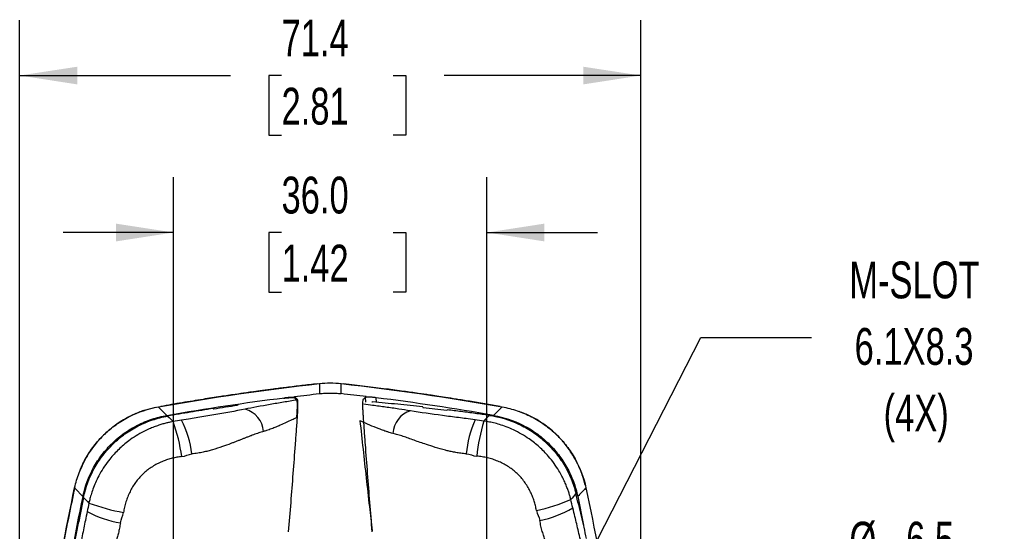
# Model space of a CAD drawing. Header units: millimetres. Extents: x 13 to 546, y 13 to 419.
# Tile 14 of 21: x 289 to 402, y 270 to 329. Entities that reach past the tile are written whole.
import ezdxf

# ---------------------------------------------------------------- set-up
doc = ezdxf.new("R2010")
doc.units = ezdxf.units.MM
doc.header["$LTSCALE"] = 2
doc.layers.add('DIMENSIONS', color=140, linetype='Continuous', lineweight=25)
doc.styles.add('SLDTEXTSTYLE0', font='TXT', dxfattribs={"width": 0.7})
doc.dimstyles.new('SLDDIMSTYLE0', dxfattribs={"dimtxt": 4.316016, "dimasz": 6.604, "dimexe": 0, "dimexo": 0.0625, "dimgap": 1.079004, "dimtad": 0, "dimtih": 1, "dimtoh": 1, "dimrnd": 1e-09, "dimzin": 12, "dimdsep": 46, "dimtxsty": 'SLDTEXTSTYLE0', "dimsah": 1, "dimcen": 0.09, "dimadec": 0, "dimazin": 3, "dimtfac": 1, "dimtofl": 0, "dimtmove": 0, "dimatfit": 3, "dimfxl": 0, "dimfrac": 2, "dimtolj": 1, "dimtzin": 12, "dimarcsym": 0})
doc.dimstyles.new('SLDDIMSTYLE2', dxfattribs={"dimtxt": 4.316016, "dimasz": 6.604, "dimexe": 0, "dimexo": 0.0625, "dimgap": 1.079004, "dimtad": 0, "dimtih": 1, "dimtoh": 1, "dimrnd": 1e-09, "dimzin": 4, "dimdsep": 46, "dimtxsty": 'SLDTEXTSTYLE0', "dimsah": 1, "dimcen": 0.09, "dimadec": 0, "dimazin": 1, "dimtfac": 1, "dimtmove": 0, "dimatfit": 0, "dimfxl": 0, "dimfrac": 2, "dimtolj": 1, "dimtzin": 12, "dimarcsym": 0})
doc.dimstyles.new('SLDDIMSTYLE3', dxfattribs={"dimtxt": 4.316016, "dimasz": 6.604, "dimexe": 0, "dimexo": 0.0625, "dimgap": 1.079004, "dimtad": 0, "dimtih": 1, "dimtoh": 1, "dimrnd": 1e-09, "dimzin": 12, "dimdsep": 46, "dimtxsty": 'SLDTEXTSTYLE0', "dimsah": 1, "dimcen": 0, "dimadec": 0, "dimazin": 3, "dimtfac": 1, "dimtofl": 0, "dimtmove": 0, "dimatfit": 3, "dimfxl": 0, "dimfrac": 2, "dimtolj": 1, "dimtzin": 12, "dimarcsym": 0})
doc.dimstyles.new('SLDDIMSTYLE4', dxfattribs={"dimtxt": 0.18, "dimasz": 6.604, "dimexe": 0, "dimexo": 0.0625, "dimgap": 0, "dimtad": 0, "dimtih": 1, "dimtoh": 1, "dimdec": 0, "dimrnd": 1e-09, "dimzin": 0, "dimdsep": 46, "dimtxsty": 'Standard', "dimsah": 1, "dimcen": 0.09, "dimadec": 0, "dimazin": 0, "dimtfac": 6.604, "dimtdec": 0, "dimtofl": 0, "dimtmove": 0, "dimatfit": 3, "dimfxl": 0, "dimfrac": 2, "dimtolj": 1, "dimtzin": 0, "dimarcsym": 0})

# ---------------------------------------------------------------- blocks, each defined once
blk = doc.blocks.new('_D_2')
at = {"layer": 'DIMENSIONS'}
for p, q in [((306.82, 251.23), (306.82, 310.57)), ((342.82, 251.23), (342.82, 310.57)), ((306.82, 304.22), (294.12, 304.22)), ((319.22, 304.22), (317.77, 304.22)), ((317.77, 304.22), (317.77, 297.36)), ((332.05, 304.22), (333.49, 304.22)), ((333.49, 304.22), (333.49, 297.36)), ((342.82, 304.22), (355.52, 304.22)), ((317.77, 297.36), (319.22, 297.36)), ((333.49, 297.36), (332.05, 297.36))]:
    blk.add_line(p, q, dxfattribs=at)
for points in [[(306.82, 304.22), (300.21, 305.24), (300.21, 303.2)], [(342.82, 304.22), (349.42, 303.2), (349.42, 305.24)]]:
    blk.add_solid(points, dxfattribs=at)
at = {"layer": 'DIMENSIONS', "char_height": 4.233, "attachment_point": 1, "style": 'SLDTEXTSTYLE0'}
for s, insert in [('36.0', (319.22, 310.64)), ('1.42', (319.22, 302.82))]:
    blk.add_mtext(s, dxfattribs=dict(at, insert=insert))
blk = doc.blocks.new('_D_6')
at = {"layer": 'DIMENSIONS'}
for p, q in [((289.13, 217.54), (289.13, 328.62)), ((360.5, 217.54), (360.5, 328.62)), ((289.13, 322.27), (313.37, 322.27)), ((319.22, 322.27), (317.77, 322.27)), ((317.77, 322.27), (317.77, 315.41)), ((332.05, 322.27), (333.49, 322.27)), ((333.49, 322.27), (333.49, 315.41)), ((360.5, 322.27), (337.89, 322.27)), ((317.77, 315.41), (319.22, 315.41)), ((333.49, 315.41), (332.05, 315.41))]:
    blk.add_line(p, q, dxfattribs=at)
for points in [[(289.13, 322.27), (295.74, 321.25), (295.74, 323.28)], [(360.5, 322.27), (353.9, 323.28), (353.9, 321.25)]]:
    blk.add_solid(points, dxfattribs=at)
at = {"layer": 'DIMENSIONS', "char_height": 4.233, "attachment_point": 1, "style": 'SLDTEXTSTYLE0'}
for s, insert in [('71.4', (319.22, 328.69)), ('2.81', (319.22, 320.86))]:
    blk.add_mtext(s, dxfattribs=dict(at, insert=insert))
blk = doc.blocks.new('_D_7')
at = {"layer": 'DIMENSIONS'}
for p, q in [((385.93, 264.55), (384.48, 264.55)), ((384.48, 264.55), (384.48, 257.69)), ((398.76, 264.55), (400.2, 264.55)), ((400.2, 264.55), (400.2, 257.69)), ((345.15, 235.27), (368.74, 258.28)), ((368.74, 258.28), (379.86, 258.28)), ((384.48, 257.69), (385.93, 257.69)), ((400.2, 257.69), (398.76, 257.69))]:
    blk.add_line(p, q, dxfattribs=at)
blk.add_solid([(345.15, 235.27), (350.58, 239.15), (349.16, 240.6)], dxfattribs=at)
at = {"layer": 'DIMENSIONS', "char_height": 4.233, "attachment_point": 1, "style": 'SLDTEXTSTYLE0'}
for s, insert in [('%%c', (384.47, 270.97)), ('6.5', (390.98, 270.97)), ('0.26', (385.93, 263.14)), ('(4X)', (386.05, 255.32))]:
    blk.add_mtext(s, dxfattribs=dict(at, insert=insert))

msp = doc.modelspace()

# ---------------------------------------------------------------- linework, layer by layer
for p, q in [((323.568, 286.855), (323.563, 285.699)), ((323.569, 286.852), (323.568, 286.855)), ((326.074, 285.699), (326.069, 286.855)), ((326.069, 286.852), (326.069, 286.855)), ((319.54, 285.133), (319.55, 285.223)), ((320.981, 284.961), (320.751, 285.187)), ((320.786, 285.277), (320.774, 285.164)), ((328.909, 284.731), (328.852, 285.277)), ((330.143, 284.701), (330.088, 285.223)), ((305.067, 284.175), (305.135, 284.107)), ((305.068, 284.172), (305.067, 284.175)), ((305.135, 284.107), (306.052, 283.196)), ((311.423, 283.915), (311.375, 283.983)), ((314.184, 284.406), (314.144, 284.326)), ((329.584, 284.757), (329.683, 284.748)), ((335.442, 284.161), (335.485, 284.078)), ((344.502, 284.107), (343.585, 283.196)), ((344.571, 284.175), (344.502, 284.107)), ((344.57, 284.172), (344.571, 284.175)), ((338.209, 283.758), (338.258, 283.83)), ((295.448, 274.878), (295.513, 274.807)), ((295.451, 274.877), (295.448, 274.878)), ((295.513, 274.807), (296.387, 273.866)), ((353.251, 273.866), (353.903, 270.584)), ((354.19, 274.878), (354.124, 274.808)), ((354.187, 274.877), (354.19, 274.878))]:
    msp.add_line(p, q)
for centre, radius, start, end in [((314.267, 281.117), 2.902, 4.61504, 74.50075), ((334.881, 280.968), 2.875, 107.261, 176.83315), ((287.139, 275.53), 20.824, 8.06944, 19.49801), ((297.905, 277.525), 11.079, 6.39171, 27.4855), ((351.898, 277.86), 11.493, 155.22612, 175.41277), ((364.983, 275.914), 23.484, 163.59081, 173.66595), ((305.238, 295.14), 23.484, 249.6865, 259.76163), ((344.186, 292.636), 20.824, 281.97375, 293.40233), ((302.406, 282.218), 11.493, 241.3218, 261.50845), ((346.909, 282.03), 11.079, 280.29602, 301.38982)]:
    msp.add_arc(centre, radius, start, end)
for points in [[(305.067, 284.175), (311.205, 285.272), (317.372, 286.165), (323.568, 286.855)], [(323.568, 286.855), (324.402, 286.948), (325.236, 286.948), (326.069, 286.855)], [(326.069, 286.855), (332.266, 286.165), (338.433, 285.272), (344.571, 284.175)], [(306.052, 283.196), (310.535, 283.981), (315.034, 284.656), (319.55, 285.223)], [(320.697, 285.365), (321.651, 285.481), (322.607, 285.593), (323.563, 285.699)], [(328.941, 285.365), (327.985, 285.474), (327.03, 285.584), (326.074, 285.693)], [(343.585, 283.196), (339.102, 283.981), (334.603, 284.656), (330.088, 285.223)], [(306.132, 283.114), (306.345, 282.903), (306.557, 282.692), (306.769, 282.481)], [(343.067, 283.198), (342.862, 282.982), (342.658, 282.765), (342.455, 282.548)], [(307.734, 282.638), (307.439, 282.585), (307.089, 282.538), (306.769, 282.481)], [(342.455, 282.548), (342.124, 282.595), (341.765, 282.632), (341.462, 282.676)], [(307.757, 278.453), (308.163, 278.497), (308.538, 278.717), (308.915, 278.759)], [(340.441, 278.779), (340.828, 278.748), (341.223, 278.537), (341.642, 278.505)], [(292.736, 260.378), (293.514, 265.235), (294.418, 270.068), (295.448, 274.878)], [(296.387, 273.866), (295.447, 269.42), (294.616, 264.954), (293.892, 260.468)], [(353.045, 274.203), (352.849, 273.976), (352.653, 273.75), (352.457, 273.524)], [(354.124, 274.808), (353.834, 274.493), (353.543, 274.179), (353.251, 273.866)], [(354.19, 274.878), (355.22, 270.068), (356.123, 265.235), (356.902, 260.378)], [(296.478, 273.771), (296.68, 273.552), (296.883, 273.334), (297.085, 273.116)], [(297.085, 273.116), (297.016, 272.79), (296.955, 272.434), (296.89, 272.135)], [(352.68, 272.573), (352.607, 272.863), (352.536, 273.21), (352.457, 273.524)], [(300.709, 270.851), (300.766, 271.235), (301.003, 271.615), (301.064, 272.03)], [(348.506, 272.264), (348.577, 271.863), (348.822, 271.503), (348.89, 271.13)]]:
    msp.add_open_spline(points, degree=3)
for points, knots in [([(323.317, 286.823), (322.727, 286.756), (321.547, 286.622), (319.864, 286.416), (318.354, 286.223), (317.098, 286.057), (316.067, 285.916), (315.024, 285.77), (313.761, 285.588), (312.103, 285.34), (310.08, 285.024), (307.786, 284.649), (306.168, 284.365), (305.344, 284.22)], [0, 0, 0, 0, 0.0981771, 0.196142, 0.2799767, 0.3496876, 0.4052782, 0.451842, 0.5237138, 0.6160006, 0.7287075, 0.8618457, 1, 1, 1, 1]), ([(344.322, 284.215), (343.736, 284.319), (342.566, 284.525), (340.894, 284.805), (339.391, 285.049), (338.14, 285.246), (337.111, 285.403), (336.069, 285.559), (334.807, 285.743), (333.146, 285.976), (331.117, 286.247), (328.811, 286.538), (327.18, 286.724), (326.349, 286.819)], [0, 0, 0, 0, 0.0982632, 0.1962295, 0.2800653, 0.349777, 0.4053685, 0.4519326, 0.5238044, 0.6160914, 0.7287985, 0.8619365, 1, 1, 1, 1]), ([(320.751, 285.187), (320.738, 285.2), (320.694, 285.209), (320.549, 285.216), (320.448, 285.216), (320.206, 285.205), (320.063, 285.195), (319.76, 285.167), (319.597, 285.149), (319.434, 285.128)], [0, 0, 0, 0, 0.25, 0.25, 0.5, 0.5, 0.75, 0.75, 1, 1, 1, 1]), ([(319.55, 285.223), (319.581, 285.227), (319.643, 285.235), (319.735, 285.245), (319.827, 285.255), (319.947, 285.268), (320.093, 285.281), (320.255, 285.293), (320.402, 285.3), (320.529, 285.304), (320.637, 285.303), (320.687, 285.299), (320.712, 285.297)], [0, 0, 0, 0, 0.0625107, 0.1247321, 0.1870088, 0.2496849, 0.3747758, 0.4993342, 0.6238975, 0.7490069, 0.8750275, 1, 1, 1, 1]), ([(320.712, 285.297), (320.711, 285.303), (320.711, 285.315), (320.712, 285.332), (320.71, 285.349), (320.701, 285.36), (320.697, 285.365)], [0, 0, 0, 0, 0.2499712, 0.499947, 0.7498639, 1, 1, 1, 1]), ([(320.712, 285.297), (320.721, 285.296), (320.74, 285.293), (320.761, 285.288), (320.778, 285.283), (320.783, 285.278), (320.786, 285.276)], [0, 0, 0, 0, 0.250808, 0.5002259, 0.7495347, 1, 1, 1, 1]), ([(320.786, 285.276), (320.824, 285.239), (320.861, 285.202), (320.917, 285.148), (320.936, 285.131), (320.965, 285.104), (320.974, 285.095), (320.993, 285.077), (321.002, 285.069), (321.011, 285.056)], [0, 0, 0, 0, 0.5, 0.5, 0.75, 0.75, 0.875, 0.875, 1, 1, 1, 1]), ([(323.563, 285.699), (323.667, 285.71), (323.876, 285.732), (324.19, 285.753), (324.504, 285.766), (324.819, 285.771), (325.134, 285.766), (325.448, 285.753), (325.762, 285.732), (325.97, 285.71), (326.074, 285.699)], [0, 0, 0, 0, 0.1248342, 0.2498105, 0.3748818, 0.5000005, 0.6251191, 0.7501902, 0.8751662, 1, 1, 1, 1]), ([(328.626, 285.056), (328.635, 285.069), (328.645, 285.077), (328.664, 285.095), (328.673, 285.104), (328.701, 285.131), (328.72, 285.148), (328.777, 285.202), (328.814, 285.239), (328.852, 285.276)], [0, 0, 0, 0, 0.125, 0.125, 0.25, 0.25, 0.5, 0.5, 1, 1, 1, 1]), ([(328.852, 285.276), (328.854, 285.278), (328.86, 285.283), (328.876, 285.288), (328.897, 285.293), (328.916, 285.296), (328.926, 285.297)], [0, 0, 0, 0, 0.2504815, 0.4997963, 0.749209, 1, 1, 1, 1]), ([(328.926, 285.297), (328.926, 285.303), (328.926, 285.315), (328.925, 285.332), (328.927, 285.349), (328.937, 285.36), (328.941, 285.365)], [0, 0, 0, 0, 0.25004363, 0.49994704, 0.74936865, 1, 1, 1, 1]), ([(330.088, 285.223), (330.057, 285.227), (329.994, 285.235), (329.902, 285.245), (329.81, 285.255), (329.689, 285.268), (329.543, 285.281), (329.381, 285.293), (329.234, 285.301), (329.107, 285.304), (329, 285.303), (328.951, 285.299), (328.926, 285.297)], [0, 0, 0, 0, 0.0628662, 0.1254223, 0.1880112, 0.2509751, 0.3763502, 0.5007799, 0.6258262, 0.7504637, 0.8753037, 1, 1, 1, 1]), ([(295.448, 274.878), (295.573, 275.461), (295.74, 276.031), (296.159, 277.146), (296.409, 277.685), (296.981, 278.714), (297.304, 279.205), (298.024, 280.143), (298.424, 280.591), (299.273, 281.41), (299.725, 281.786), (300.444, 282.299), (300.691, 282.462), (301.198, 282.77), (301.459, 282.916), (302.779, 283.589), (303.893, 283.965), (305.067, 284.175)], [0, 0, 0, 0, 0.125, 0.125, 0.25, 0.25, 0.375, 0.375, 0.5, 0.5, 0.625, 0.625, 0.6875, 0.6875, 0.75, 0.75, 1, 1, 1, 1]), ([(304.752, 284.094), (304.355, 284.007), (303.521, 283.825), (302.362, 283.372), (301.329, 282.856), (300.51, 282.35), (299.871, 281.887), (299.301, 281.423), (298.702, 280.87), (298.017, 280.137), (297.287, 279.188), (296.587, 278.074), (296.231, 277.233), (296.056, 276.818)], [0, 0, 0, 0, 0.102986, 0.2164763, 0.3143475, 0.3958482, 0.4604645, 0.5144379, 0.5823161, 0.6673158, 0.7686036, 0.8857802, 1, 1, 1, 1]), ([(311.374, 283.985), (310.936, 283.916), (310.061, 283.778), (308.75, 283.562), (307.44, 283.342), (306.568, 283.19), (306.132, 283.114)], [0, 0, 0, 0, 0.2501318, 0.500172, 0.7501262, 1, 1, 1, 1]), ([(314.144, 284.326), (313.69, 284.259), (312.783, 284.125), (311.876, 283.985), (311.423, 283.915)], [0, 0, 0, 0, 0.5000708, 1, 1, 1, 1]), ([(320.981, 284.961), (320.469, 284.878), (319.7, 284.752), (318.935, 284.623), (318.426, 284.536), (318.174, 284.493), (316.896, 284.27), (315.841, 284.075), (315.043, 283.913)], [0, 0, 0, 0, 0.25, 0.375, 0.375, 0.5, 0.5, 1, 1, 1, 1]), ([(320.982, 282.957), (321.001, 283.217), (321.016, 283.46), (321.031, 283.799), (321.035, 283.908), (321.04, 284.113), (321.042, 284.209), (321.043, 284.478), (321.038, 284.633), (321.019, 284.862), (321.003, 284.94), (320.981, 284.961)], [0, 0, 0, 0, 0.25, 0.25, 0.375, 0.375, 0.5, 0.5, 0.75, 0.75, 1, 1, 1, 1]), ([(321.011, 285.056), (321.021, 285.041), (321.031, 285.02), (321.046, 284.951), (321.052, 284.905), (321.067, 284.74), (321.072, 284.594), (321.072, 284.249), (321.067, 284.05), (321.048, 283.613), (321.033, 283.372), (321.016, 283.126)], [0, 0, 0, 0, 0.125, 0.125, 0.25, 0.25, 0.5, 0.5, 0.75, 0.75, 1, 1, 1, 1]), ([(328.622, 283.126), (328.61, 283.293), (328.586, 283.659), (328.566, 284.163), (328.564, 284.604), (328.58, 284.887), (328.604, 285.015), (328.62, 285.046), (328.626, 285.056), (328.626, 285.056)], [0.66192274, 0.66192274, 0.66192274, 0.66192274, 0.6875, 0.71875, 0.75, 0.78125, 0.80078125, 0.8125, 0.81294712, 0.81294712, 0.81294712, 0.81294712]), ([(334.028, 283.714), (333.583, 283.785), (332.663, 283.933), (331.192, 284.143), (329.842, 284.326), (329, 284.435), (328.661, 284.478)], [0, 0, 0, 0, 0.26064164, 0.53944083, 0.81443238, 1, 1, 1, 1]), ([(335.442, 284.161), (334.963, 284.214), (334.004, 284.32), (332.565, 284.47), (331.124, 284.614), (330.163, 284.704), (329.683, 284.748)], [0, 0, 0, 0, 0.2499186, 0.4998871, 0.7499121, 1, 1, 1, 1]), ([(338.209, 283.758), (337.756, 283.813), (336.848, 283.923), (335.94, 284.026), (335.485, 284.078)], [0, 0, 0, 0, 0.4999273, 1, 1, 1, 1]), ([(344.571, 284.175), (345.158, 284.07), (345.733, 283.922), (346.861, 283.541), (347.409, 283.31), (348.456, 282.773), (348.959, 282.467), (349.921, 281.78), (350.381, 281.395), (351.229, 280.575), (351.62, 280.136), (352.158, 279.434), (352.329, 279.193), (352.654, 278.697), (352.809, 278.441), (353.527, 277.145), (353.94, 276.044), (354.19, 274.878)], [0, 0, 0, 0, 0.125, 0.125, 0.25, 0.25, 0.375, 0.375, 0.5, 0.5, 0.625, 0.625, 0.6875, 0.6875, 0.75, 0.75, 1, 1, 1, 1]), ([(296.387, 273.866), (296.634, 275.039), (297.048, 276.146), (297.768, 277.45), (297.923, 277.707), (298.249, 278.206), (298.421, 278.448), (298.961, 279.153), (299.354, 279.594), (300.207, 280.418), (300.671, 280.804), (301.638, 281.493), (302.143, 281.799), (302.934, 282.202), (303.203, 282.326), (303.752, 282.557), (304.033, 282.662), (304.883, 282.946), (305.462, 283.093), (306.052, 283.196)], [0, 0, 0, 0, 0.25, 0.25, 0.3125, 0.3125, 0.375, 0.375, 0.5, 0.5, 0.625, 0.625, 0.75, 0.75, 0.8125, 0.8125, 0.875, 0.875, 1, 1, 1, 1]), ([(296.478, 273.771), (296.725, 274.945), (297.137, 276.05), (297.993, 277.607), (298.323, 278.113), (299.044, 279.058), (299.437, 279.5), (300.074, 280.119), (300.295, 280.317), (300.752, 280.699), (300.989, 280.883), (301.718, 281.405), (302.225, 281.712), (303.278, 282.251), (303.825, 282.481), (304.96, 282.862), (305.541, 283.01), (306.132, 283.114)], [0, 0, 0, 0, 0.25, 0.25, 0.375, 0.375, 0.5, 0.5, 0.5625, 0.5625, 0.625, 0.625, 0.75, 0.75, 0.875, 0.875, 1, 1, 1, 1]), ([(315.043, 283.913), (313.895, 283.68), (312.671, 283.468), (310.812, 283.16), (310.206, 283.062), (309.028, 282.866), (308.5, 282.777), (307.734, 282.638)], [0, 0, 0, 0, 0.5, 0.5, 0.75, 0.75, 1, 1, 1, 1]), ([(320.982, 282.957), (320.786, 282.861), (320.38, 282.662), (319.746, 282.362), (319.14, 282.088), (318.578, 281.85), (318.052, 281.641), (317.63, 281.492), (317.323, 281.397), (317.212, 281.365), (317.159, 281.35)], [0, 0, 0, 0, 0.1600954, 0.3306722, 0.5113116, 0.6409204, 0.769875, 0.9174329, 0.961168, 1, 1, 1, 1]), ([(321.016, 283.126), (320.998, 282.855), (320.978, 282.58), (320.938, 282.032), (320.918, 281.758), (320.858, 280.935), (320.818, 280.386), (320.697, 278.734), (320.614, 277.627), (320.359, 274.294), (320.182, 272.053), (319.997, 269.794)], [0, 0, 0, 0, 0.0625, 0.0625, 0.125, 0.125, 0.25, 0.25, 0.5, 0.5, 1, 1, 1, 1]), ([(329.641, 269.794), (329.456, 272.053), (329.279, 274.294), (329.024, 277.627), (328.941, 278.734), (328.82, 280.386), (328.78, 280.935), (328.72, 281.758), (328.7, 282.032), (328.66, 282.58), (328.64, 282.855), (328.622, 283.126)], [0, 0, 0, 0, 0.5, 0.5, 0.75, 0.75, 0.875, 0.875, 0.9375, 0.9375, 1, 1, 1, 1]), ([(341.462, 282.676), (340.692, 282.787), (340.157, 282.859), (338.956, 283.016), (338.337, 283.095), (336.444, 283.344), (335.205, 283.517), (334.028, 283.714)], [0, 0, 0, 0, 0.25, 0.25, 0.5, 0.5, 1, 1, 1, 1]), ([(343.067, 283.198), (342.533, 283.272), (341.466, 283.42), (339.863, 283.63), (338.793, 283.763), (338.258, 283.83)], [0, 0, 0, 0, 0.3331941, 0.6665237, 1, 1, 1, 1]), ([(343.067, 283.198), (344.255, 283.032), (345.385, 282.697), (346.997, 281.948), (347.525, 281.654), (348.516, 280.999), (348.984, 280.637), (349.645, 280.043), (349.858, 279.837), (350.27, 279.407), (350.47, 279.182), (351.039, 278.49), (351.381, 278.006), (351.99, 276.992), (352.257, 276.462), (352.714, 275.356), (352.901, 274.785), (353.045, 274.203)], [0, 0, 0, 0, 0.25, 0.25, 0.375, 0.375, 0.5, 0.5, 0.5625, 0.5625, 0.625, 0.625, 0.75, 0.75, 0.875, 0.875, 1, 1, 1, 1]), ([(343.585, 283.196), (344.766, 282.989), (345.887, 282.615), (347.215, 281.942), (347.478, 281.796), (347.988, 281.487), (348.236, 281.324), (348.959, 280.81), (349.414, 280.433), (350.268, 279.61), (350.67, 279.16), (351.393, 278.218), (351.717, 277.724), (352.148, 276.948), (352.282, 276.684), (352.531, 276.143), (352.647, 275.866), (352.961, 275.026), (353.127, 274.453), (353.251, 273.866)], [0, 0, 0, 0, 0.25, 0.25, 0.3125, 0.3125, 0.375, 0.375, 0.5, 0.5, 0.625, 0.625, 0.75, 0.75, 0.8125, 0.8125, 0.875, 0.875, 1, 1, 1, 1]), ([(354.099, 275.19), (353.998, 275.584), (353.787, 276.412), (353.295, 277.554), (352.745, 278.569), (352.21, 279.37), (351.727, 279.993), (351.243, 280.547), (350.67, 281.127), (349.914, 281.786), (348.941, 282.484), (347.803, 283.145), (346.951, 283.472), (346.53, 283.634)], [0, 0, 0, 0, 0.1029859, 0.2164761, 0.3143474, 0.3958481, 0.4604644, 0.5144377, 0.582316, 0.6673156, 0.7686035, 0.88578, 1, 1, 1, 1]), ([(306.769, 282.481), (306.654, 282.459), (306.406, 282.412), (306.013, 282.322), (305.572, 282.206), (305.086, 282.057), (304.555, 281.867), (303.983, 281.632), (302.978, 281.153), (301.775, 280.403), (300.489, 279.31), (299.344, 278.058), (298.505, 276.811), (297.931, 275.679), (297.615, 274.926), (297.38, 274.25), (297.208, 273.656), (297.124, 273.286), (297.085, 273.116)], [0, 0, 0, 0, 0.0247016, 0.0529606, 0.0848586, 0.1204768, 0.1598918, 0.2031701, 0.2503623, 0.393541, 0.4992378, 0.6038309, 0.748886, 0.8130915, 0.8701418, 0.9201818, 0.9633992, 1, 1, 1, 1]), ([(328.228, 282.579), (328.462, 280.402), (328.814, 277.133), (329.287, 272.903), (329.523, 270.862), (329.629, 269.94)], [0, 0, 0, 0, 0.5222636, 0.7841113, 1, 1, 1, 1]), ([(332.01, 281.127), (331.918, 281.151), (331.724, 281.201), (331.42, 281.292), (331.026, 281.422), (330.59, 281.58), (329.921, 281.839), (329.142, 282.167), (328.519, 282.448), (328.228, 282.579)], [0, 0, 0, 0, 0.06948036, 0.14676734, 0.23200154, 0.37303635, 0.48704595, 0.76048458, 1, 1, 1, 1]), ([(352.457, 273.524), (352.427, 273.638), (352.364, 273.882), (352.248, 274.268), (352.102, 274.7), (351.919, 275.175), (351.694, 275.692), (351.42, 276.246), (350.874, 277.216), (350.044, 278.366), (348.866, 279.574), (347.539, 280.631), (346.238, 281.384), (345.069, 281.879), (344.297, 282.143), (343.606, 282.331), (343.002, 282.462), (342.627, 282.521), (342.455, 282.548)], [0, 0, 0, 0, 0.0247016, 0.0529606, 0.0848586, 0.1204768, 0.1598918, 0.2031701, 0.2503623, 0.393541, 0.4992378, 0.6038309, 0.748886, 0.8130915, 0.8701418, 0.9201818, 0.9633992, 1, 1, 1, 1]), ([(317.159, 281.35), (317.066, 281.324), (316.878, 281.27), (316.594, 281.178), (316.306, 281.079), (316.011, 280.972), (315.711, 280.859), (315.403, 280.739), (315.087, 280.616), (314.764, 280.488), (314.433, 280.357), (314.093, 280.224), (313.745, 280.09), (313.192, 279.882), (312.379, 279.583), (311.499, 279.293), (310.755, 279.088), (310.192, 278.958), (309.575, 278.841), (309.14, 278.787), (308.915, 278.759)], [0, 0, 0, 0, 0.03729003, 0.07526997, 0.11393079, 0.15325881, 0.19323799, 0.23385071, 0.27507093, 0.31686924, 0.35921774, 0.40209083, 0.44546599, 0.48932429, 0.60644486, 0.73921409, 0.79685018, 0.85946846, 0.92713518, 1, 1, 1, 1]), ([(340.441, 278.779), (340.335, 278.788), (340.127, 278.806), (339.822, 278.842), (339.53, 278.882), (339.251, 278.927), (338.985, 278.974), (338.732, 279.025), (338.491, 279.077), (338.263, 279.131), (337.719, 279.268), (336.911, 279.503), (335.95, 279.816), (335.147, 280.087), (334.461, 280.33), (333.809, 280.563), (333.187, 280.779), (332.593, 280.973), (332.202, 281.076), (332.01, 281.127)], [0, 0, 0, 0, 0.0337144, 0.0661808, 0.0974196, 0.1274467, 0.1562733, 0.1839067, 0.2103506, 0.2356055, 0.259669, 0.392246, 0.5111017, 0.5981114, 0.6831719, 0.7660928, 0.846649, 0.9246631, 1, 1, 1, 1]), ([(307.757, 278.453), (307.664, 278.442), (307.477, 278.421), (307.199, 278.377), (306.926, 278.325), (306.657, 278.264), (306.39, 278.193), (306.126, 278.113), (305.862, 278.023), (305.599, 277.923), (305.236, 277.77), (304.777, 277.545), (304.243, 277.223), (303.736, 276.856), (303.266, 276.445), (302.835, 275.992), (302.445, 275.5), (302.099, 274.977), (301.797, 274.423), (301.541, 273.849), (301.331, 273.256), (301.168, 272.651), (301.099, 272.238), (301.064, 272.03)], [0, 0, 0, 0, 0.0282935, 0.0563106, 0.084063, 0.1115826, 0.1389991, 0.166491, 0.1942366, 0.2223048, 0.2507272, 0.3122238, 0.3749603, 0.4371474, 0.4993003, 0.5615363, 0.6239296, 0.686989, 0.7487551, 0.8126028, 0.8747933, 0.9368262, 1, 1, 1, 1]), ([(348.506, 272.264), (348.489, 272.357), (348.454, 272.542), (348.392, 272.816), (348.322, 273.085), (348.242, 273.35), (348.154, 273.61), (348.056, 273.869), (347.948, 274.126), (347.83, 274.381), (347.653, 274.733), (347.397, 275.176), (347.04, 275.687), (346.639, 276.168), (346.196, 276.609), (345.716, 277.008), (345.198, 277.363), (344.653, 277.672), (344.079, 277.936), (343.489, 278.152), (342.883, 278.322), (342.268, 278.443), (341.852, 278.484), (341.642, 278.505)], [0, 0, 0, 0, 0.02829353, 0.05631057, 0.084063, 0.11158256, 0.13899913, 0.16649104, 0.19423664, 0.22230478, 0.25072718, 0.31222385, 0.37496031, 0.43714738, 0.49930033, 0.5615363, 0.62392959, 0.68698899, 0.74875512, 0.81260276, 0.87479332, 0.9368262, 1, 1, 1, 1]), ([(295.451, 274.877), (294.995, 272.685), (293.988, 267.842), (293.172, 262.962), (292.725, 260.29)], [0, 0, 0, 0, 0.4524866, 1, 1, 1, 1]), ([(354.271, 269.033), (354.173, 269.465), (353.975, 270.328), (353.671, 271.622), (353.362, 272.914), (353.151, 273.773), (353.045, 274.203)], [0, 0, 0, 0, 0.2501318, 0.500172, 0.7501262, 1, 1, 1, 1]), ([(296.478, 273.771), (296.368, 273.244), (296.148, 272.189), (295.829, 270.604), (295.624, 269.546), (295.521, 269.017)], [0, 0, 0, 0, 0.3331941, 0.6665237, 1, 1, 1, 1]), ([(296.89, 272.135), (296.727, 271.374), (296.619, 270.844), (296.38, 269.657), (296.259, 269.045), (295.882, 267.174), (295.625, 265.95), (295.349, 264.788)], [0, 0, 0, 0, 0.25, 0.25, 0.5, 0.5, 1, 1, 1, 1]), ([(354.449, 265.368), (354.139, 266.496), (353.844, 267.703), (353.41, 269.537), (353.27, 270.135), (352.995, 271.297), (352.87, 271.818), (352.68, 272.573)], [0, 0, 0, 0, 0.5, 0.5, 0.75, 0.75, 1, 1, 1, 1]), ([(300.709, 270.851), (300.692, 270.746), (300.66, 270.539), (300.604, 270.237), (300.544, 269.949), (300.48, 269.674), (300.414, 269.412), (300.347, 269.162), (300.278, 268.926), (300.209, 268.702), (300.035, 268.168), (299.746, 267.378), (299.368, 266.441), (299.043, 265.658), (298.754, 264.99), (298.477, 264.355), (298.22, 263.75), (297.985, 263.17), (297.856, 262.787), (297.792, 262.599)], [0, 0, 0, 0, 0.0337144, 0.0661808, 0.0974196, 0.1274467, 0.1562733, 0.1839067, 0.2103506, 0.2356055, 0.259669, 0.392246, 0.5111017, 0.5981114, 0.6831719, 0.7660928, 0.846649, 0.9246631, 1, 1, 1, 1]), ([(352.037, 263.081), (352.004, 263.173), (351.937, 263.357), (351.827, 263.633), (351.708, 263.915), (351.581, 264.201), (351.447, 264.493), (351.308, 264.792), (351.162, 265.099), (351.013, 265.413), (350.86, 265.734), (350.705, 266.064), (350.547, 266.402), (350.302, 266.94), (349.948, 267.73), (349.599, 268.588), (349.343, 269.317), (349.175, 269.869), (349.017, 270.478), (348.933, 270.907), (348.89, 271.13)], [0, 0, 0, 0, 0.03729, 0.07527, 0.1139308, 0.1532588, 0.193238, 0.2338507, 0.2750709, 0.3168692, 0.3592177, 0.4020908, 0.445466, 0.4893243, 0.6064449, 0.7392141, 0.7968502, 0.8594685, 0.9271352, 1, 1, 1, 1])]:
    msp.add_open_spline(points, degree=3, knots=knots)

# ---------------------------------------------------------------- texts
at = {"layer": 'DIMENSIONS', "char_height": 4.2333, "attachment_point": 2, "style": 'SLDTEXTSTYLE0'}
for s, insert in [('M-SLOT', (391.936, 300.885)), ('6.1X8.3', (391.893, 293.241)), ('(4X)', (392.139, 285.596))]:
    msp.add_mtext(s, dxfattribs=dict(at, insert=insert))

# ---------------------------------------------------------------- dimensions: what is measured, and where the dimension line sits
at = {"layer": 'DIMENSIONS'}
dim = msp.add_linear_dim(base=(360.504, 322.266), p1=(289.133, 214.998), p2=(360.504, 214.998), angle=359.99996, dimstyle='SLDDIMSTYLE0', dxfattribs=at)
dim.commit()
dim.dimension.update_dxf_attribs({"geometry": '_D_6', "text_midpoint": (325.632, 322.266), "dimtype": 160})
dim = msp.add_linear_dim(base=(342.819, 304.221), p1=(306.819, 248.686), p2=(342.819, 248.686), dimstyle='SLDDIMSTYLE2', dxfattribs=at)
dim.commit()
dim.dimension.update_dxf_attribs({"geometry": '_D_2', "text_midpoint": (325.632, 304.221), "dimtype": 160})
dim = msp.add_diameter_dim_2p(p1=(340.492, 230.728), p2=(345.146, 235.266), text='<>\\P(4X)', dimstyle='SLDDIMSTYLE3', dxfattribs=at)
dim.commit()
dim.dimension.update_dxf_attribs({"geometry": '_D_7', "text_midpoint": (392.343, 260.51), "dimtype": 163})

# ---------------------------------------------------------------- leaders
msp.add_leader([(344.806, 247.952), (367.409, 292.165), (380.109, 292.165)], dimstyle='SLDDIMSTYLE4', dxfattribs=at)

doc.saveas('drawing.dxf')
